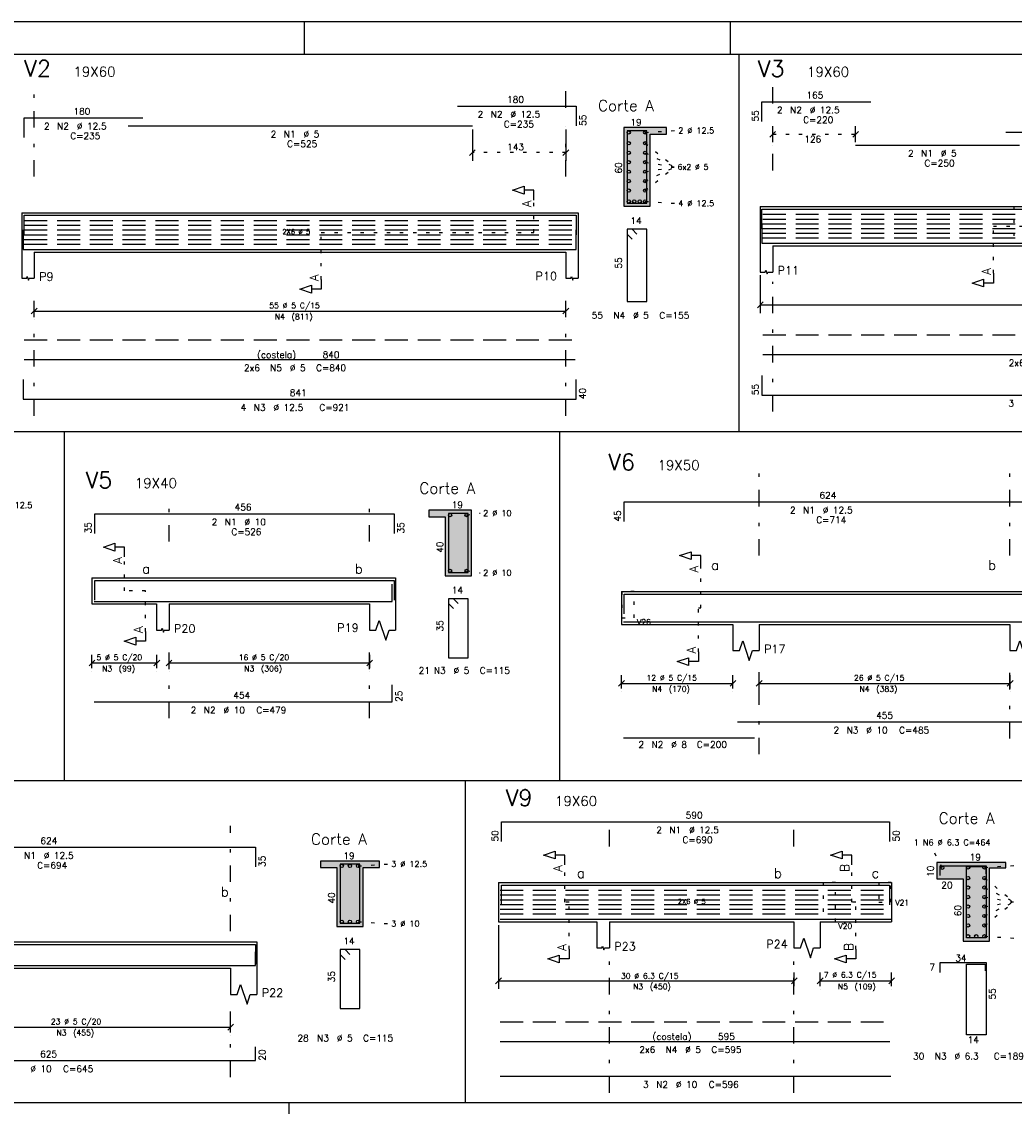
# Model space of a CAD drawing. Extents: x 0 to 84.1, y 0 to 59.4.
# Tile 4 of 17: x 25.5 to 55.8, y 26.3 to 59.4. Entities that reach past the tile are written whole.
import ezdxf

# ---------------------------------------------------------------- set-up
doc = ezdxf.new("R2010")
doc.units = 0
for name, pattern in [('ESTILO_TQS_0001', [1, 0.7, -0.3]), ('ESTILO_TQS_0002', [0.4, 0.1, -0.3]), ('ESTILO_TQS_0003', [1.5, 0.5, -0.4, 0.1, -0.5])]:
    doc.linetypes.add(name, pattern=pattern)
for name, color, linetype in [('1', 7, 'CONTINUOUS'), ('10', 10, 'CONTINUOUS'), ('12', 12, 'CONTINUOUS'), ('14', 14, 'CONTINUOUS'), ('2', 2, 'CONTINUOUS'), ('3', 3, 'CONTINUOUS'), ('4', 4, 'CONTINUOUS'), ('5', 3, 'CONTINUOUS')]:
    doc.layers.add(name, color=color, linetype=linetype)
doc.styles.get("Standard").update_dxf_attribs({"font": 'ROMANS.SHX'})

msp = doc.modelspace()

# ---------------------------------------------------------------- linework, layer by layer
at = {"layer": '1', "linetype": 'CONTINUOUS'}
for p, q in [((84.099998, 59.400009), (0, 59.400009)), ((34.099998, 58.400009), (34.099998, 59.400009)), ((47.099998, 58.400009), (47.099998, 59.400009)), ((47.34753, 58.4), (47.34753, 46.901849)), ((45.145093, 56.170412), (43.845093, 56.170412)), ((43.845093, 56.170412), (43.845093, 53.770412)), ((44.645093, 53.770412), (44.645093, 55.970412)), ((44.645093, 55.970412), (45.145093, 55.970412)), ((43.845093, 53.770412), (44.645093, 53.770412)), ((48.0066, 53.76534), (48.0066, 52.56534)), ((48.0066, 53.76534), (48.3866, 53.76534)), ((48.3866, 53.76534), (60.5466, 53.76534)), ((25.4755, 53.574991), (25.4755, 52.374991)), ((25.4755, 53.574991), (25.8555, 53.574991)), ((25.8555, 53.574991), (42.0755, 53.574991)), ((42.0755, 53.574991), (42.4555, 53.574991)), ((42.4555, 53.574991), (42.4555, 52.374991)), ((25.4755, 52.374991), (25.4755, 51.574991)), ((25.8555, 52.374991), (42.0755, 52.374991)), ((25.8555, 52.374991), (25.8555, 51.574991)), ((42.0755, 52.374991), (42.0755, 51.574991)), ((42.4555, 52.374991), (42.4555, 51.574991)), ((48.0066, 52.56534), (48.0066, 51.76534)), ((48.3866, 52.56534), (60.5466, 52.56534)), ((48.3866, 52.56534), (48.3866, 51.76534)), ((2.5, 46.901849), (71.1903, 46.901849)), ((26.771683, 46.901849), (26.771683, 36.261025)), ((41.877961, 46.901849), (41.877961, 36.261025)), ((39.195335, 44.502356), (37.895335, 44.502356)), ((39.195335, 42.502356), (39.195335, 44.502356)), ((37.895335, 44.302356), (38.395335, 44.302356)), ((38.395335, 44.302356), (38.395335, 42.502356)), ((27.61785, 42.44185), (27.61785, 41.64185)), ((27.61785, 42.44185), (29.59185, 42.44185)), ((29.59185, 42.44185), (29.97185, 42.44185)), ((29.97185, 42.44185), (36.08185, 42.44185)), ((36.08185, 42.44185), (36.88185, 42.44185)), ((36.88185, 42.44185), (36.88185, 41.64185)), ((38.395335, 42.502356), (39.195335, 42.502356)), ((43.771742, 42.018923), (43.771742, 41.018923)), ((43.771742, 42.018923), (47.171742, 42.018923)), ((47.171742, 42.018923), (47.971742, 42.018923)), ((47.971742, 42.018923), (55.621742, 42.018923)), ((55.621742, 42.018923), (56.421742, 42.018923)), ((27.61785, 41.64185), (29.59185, 41.64185)), ((29.59185, 41.64185), (29.59185, 40.84185)), ((29.97185, 41.64185), (36.08185, 41.64185)), ((29.97185, 41.64185), (29.97185, 40.84185)), ((36.08185, 41.64185), (36.08185, 40.84185)), ((36.88185, 41.64185), (36.88185, 40.84185)), ((43.771742, 41.018923), (47.171742, 41.018923)), ((47.171742, 41.018923), (47.171742, 40.218923)), ((47.971742, 41.018923), (55.621742, 41.018923)), ((47.971742, 41.018923), (47.971742, 40.218923)), ((55.621742, 41.018923), (55.621742, 40.218923)), ((2.5, 36.261025), (71.1903, 36.261025)), ((39.000381, 36.261025), (39.000381, 26.440318)), ((36.389367, 33.802363), (34.589367, 33.802363)), ((55.495442, 33.757841), (53.395442, 33.757841)), ((34.589367, 33.602363), (35.089367, 33.602363)), ((35.089367, 33.602363), (35.089367, 31.802363)), ((35.889367, 31.802363), (35.889367, 33.602363)), ((35.889367, 33.602363), (36.389367, 33.602363)), ((54.995442, 31.357841), (54.995442, 33.597841)), ((54.995442, 33.597841), (55.495442, 33.597841)), ((40.01983, 33.14958), (40.01983, 31.94958)), ((40.01983, 33.14958), (43.02383, 33.14958)), ((43.02383, 33.14958), (43.40383, 33.14958)), ((43.40383, 33.14958), (49.03383, 33.14958)), ((49.03383, 33.14958), (49.83383, 33.14958)), ((49.83383, 33.14958), (52.01383, 33.14958)), ((52.01383, 33.14958), (52.01383, 31.94958)), ((53.395442, 33.257841), (54.195442, 33.257841)), ((54.195442, 33.257841), (54.195442, 31.357841)), ((35.089367, 31.802363), (35.889367, 31.802363)), ((40.01983, 31.94958), (43.02383, 31.94958)), ((43.02383, 31.94958), (43.02383, 31.14958)), ((43.40383, 31.94958), (49.03383, 31.94958)), ((43.40383, 31.94958), (43.40383, 31.14958)), ((49.03383, 31.94958), (49.03383, 31.14958)), ((49.83383, 31.94958), (52.01383, 31.94958)), ((49.83383, 31.94958), (49.83383, 31.14958)), ((22.750336, 31.335405), (31.850336, 31.335405)), ((31.850336, 31.335405), (32.650336, 31.335405)), ((32.650336, 31.335405), (32.650336, 30.535405)), ((54.195442, 31.357841), (54.995442, 31.357841)), ((22.750336, 30.535405), (31.850336, 30.535405)), ((31.850336, 30.535405), (31.850336, 29.735405)), ((32.650336, 30.535405), (32.650336, 29.735405)), ((2.5, 26.440318), (71.1903, 26.440318)), ((33.62078, 26.440318), (33.62078, 15.317559))]:
    msp.add_line(p, q, dxfattribs=at)
at = {"layer": '1', "linetype": 'ESTILO_TQS_0002'}
for p, q in [((44.495043, 56.020362), (45.415093, 56.080412)), ((48.3866, 55.966168), (50.916, 55.966168)), ((44.495043, 55.692412), (45.400093, 54.970412)), ((42.0755, 55.406898), (39.2235, 55.406898)), ((44.495043, 55.403612), (45.400093, 54.970412)), ((44.495043, 55.114812), (45.400093, 54.970412)), ((44.495043, 54.248412), (45.400093, 54.970412)), ((44.495043, 54.537212), (45.400093, 54.970412)), ((44.495043, 54.826012), (45.400093, 54.970412)), ((41.1005, 52.974991), (41.1005, 53.959991)), ((44.495043, 53.920462), (45.415093, 53.860412)), ((34.6155, 51.539991), (34.6155, 52.974991)), ((34.6155, 52.974991), (41.1005, 52.974991)), ((55.1166, 51.73034), (55.1166, 53.16534)), ((55.1166, 53.16534), (59.5716, 53.16534)), ((39.045285, 44.352306), (39.465335, 44.412356)), ((28.61685, 42.04185), (28.61685, 43.07685)), ((46.196742, 41.518923), (46.196742, 42.816463)), ((39.045285, 42.652406), (39.465335, 42.592356)), ((29.25485, 42.04185), (28.61685, 42.04185)), ((29.25485, 40.80685), (29.25485, 42.04185)), ((46.121742, 40.183923), (46.121742, 41.518923)), ((46.121742, 41.518923), (46.196742, 41.518923)), ((53.559885, 33.596246), (53.293784, 34.102387)), ((35.739317, 33.652313), (36.659367, 33.712363)), ((42.04883, 32.54958), (42.04883, 33.68458)), ((50.800833, 32.54958), (50.800833, 33.68458)), ((54.845392, 33.607791), (55.765442, 33.667841)), ((54.845392, 33.279841), (55.750442, 32.557841)), ((54.845392, 32.991041), (55.750442, 32.557841)), ((42.17183, 32.54958), (42.04883, 32.54958)), ((42.17183, 31.11458), (42.17183, 32.54958)), ((50.923833, 32.54958), (50.800833, 32.54958)), ((50.923833, 31.11458), (50.923833, 32.54958)), ((54.845392, 32.702241), (55.750442, 32.557841)), ((54.845392, 31.835841), (55.750442, 32.557841)), ((54.845392, 32.124641), (55.750442, 32.557841)), ((54.845392, 32.413441), (55.750442, 32.557841)), ((35.739317, 31.952413), (36.659367, 31.892363)), ((54.845392, 31.507891), (55.765442, 31.447841)), ((52.758533, 27.899207), (52.758533, 27.899207))]:
    msp.add_line(p, q, dxfattribs=at)
at = {"layer": '1', "linetype": 'ESTILO_TQS_0001'}
for p, q in [((25.5555, 53.335991), (42.3555, 53.335991)), ((48.0866, 53.52634), (66.5866, 53.52634)), ((48.0866, 53.38194), (66.5866, 53.38194)), ((25.5555, 53.191591), (42.3555, 53.191591)), ((25.5555, 53.047191), (42.3555, 53.047191)), ((48.0866, 53.23754), (66.5866, 53.23754)), ((48.0866, 53.09314), (66.5866, 53.09314)), ((48.0866, 52.94874), (66.5866, 52.94874)), ((25.5555, 52.902791), (42.3555, 52.902791)), ((25.5555, 52.758391), (42.3555, 52.758391)), ((25.5555, 52.613991), (42.3555, 52.613991)), ((48.0866, 52.80434), (66.5866, 52.80434)), ((40.06983, 32.91058), (51.96383, 32.91058)), ((40.06983, 32.76618), (51.96383, 32.76618)), ((40.06983, 32.62178), (51.96383, 32.62178)), ((40.06983, 32.47738), (51.96383, 32.47738)), ((40.06983, 32.33298), (51.96383, 32.33298)), ((40.06983, 32.18858), (51.96383, 32.18858))]:
    msp.add_line(p, q, dxfattribs=at)
at = {"layer": '1', "linetype": 'CONTINUOUS'}
for points in [[(41.1005, 53.959991), (41.1005, 54.259991), (40.8005, 54.259991), (40.8005, 54.139991), (40.4505, 54.259991), (40.8005, 54.379991), (40.8005, 54.259991)], [(25.4755, 51.574991), (25.6275, 51.574991), (25.6465, 51.631991), (25.6845, 51.517991), (25.7035, 51.574991), (25.8555, 51.574991)], [(42.0755, 51.574991), (42.2275, 51.574991), (42.2465, 51.631991), (42.2845, 51.517991), (42.3035, 51.574991), (42.4555, 51.574991)], [(48.0066, 51.76534), (48.1586, 51.76534), (48.1776, 51.82234), (48.2156, 51.70834), (48.2346, 51.76534), (48.3866, 51.76534)], [(55.1166, 51.73034), (55.1166, 51.43034), (54.8166, 51.43034), (54.8166, 51.31034), (54.4666, 51.43034), (54.8166, 51.55034), (54.8166, 51.43034)], [(34.6155, 51.539991), (34.6155, 51.239991), (34.3155, 51.239991), (34.3155, 51.119991), (33.9655, 51.239991), (34.3155, 51.359991), (34.3155, 51.239991)], [(28.61685, 43.07685), (28.61685, 43.37685), (28.31685, 43.37685), (28.31685, 43.25685), (27.96685, 43.37685), (28.31685, 43.49685), (28.31685, 43.37685)], [(46.196742, 42.816463), (46.196742, 43.116463), (45.896742, 43.116463), (45.896742, 42.996463), (45.546742, 43.116463), (45.896742, 43.236463), (45.896742, 43.116463)], [(36.08185, 40.84185), (36.28185, 40.84185), (36.38185, 41.14185), (36.58185, 40.54185), (36.68185, 40.84185), (36.88185, 40.84185)], [(29.25485, 40.80685), (29.25485, 40.50685), (28.95485, 40.50685), (28.95485, 40.38685), (28.60485, 40.50685), (28.95485, 40.62685), (28.95485, 40.50685)], [(29.59185, 40.84185), (29.74385, 40.84185), (29.76285, 40.89885), (29.80085, 40.78485), (29.81985, 40.84185), (29.97185, 40.84185)], [(47.171742, 40.218923), (47.371742, 40.218923), (47.471742, 40.518923), (47.671742, 39.918923), (47.771742, 40.218923), (47.971742, 40.218923)], [(55.621742, 40.218923), (55.821742, 40.218923), (55.921742, 40.518923), (56.121742, 39.918923), (56.221742, 40.218923), (56.421742, 40.218923)], [(46.121742, 40.183923), (46.121742, 39.883923), (45.821742, 39.883923), (45.821742, 39.763923), (45.471742, 39.883923), (45.821742, 40.003923), (45.821742, 39.883923)], [(42.04883, 33.68458), (42.04883, 33.98458), (41.74883, 33.98458), (41.74883, 33.86458), (41.39883, 33.98458), (41.74883, 34.10458), (41.74883, 33.98458)], [(50.800833, 33.68458), (50.800833, 33.98458), (50.500834, 33.98458), (50.500834, 33.86458), (50.150834, 33.98458), (50.500834, 34.10458), (50.500834, 33.98458)], [(49.03383, 31.14958), (49.23383, 31.14958), (49.33383, 31.44958), (49.53383, 30.84958), (49.63383, 31.14958), (49.83383, 31.14958)], [(42.17183, 31.11458), (42.17183, 30.81458), (41.87183, 30.81458), (41.87183, 30.69458), (41.52183, 30.81458), (41.87183, 30.93458), (41.87183, 30.81458)], [(43.02383, 31.14958), (43.17583, 31.14958), (43.19483, 31.20658), (43.23283, 31.09258), (43.25183, 31.14958), (43.40383, 31.14958)], [(50.923833, 31.11458), (50.923833, 30.81458), (50.623834, 30.81458), (50.623834, 30.69458), (50.273834, 30.81458), (50.623834, 30.93458), (50.623834, 30.81458)], [(31.850336, 29.735405), (32.050336, 29.735405), (32.150336, 30.035405), (32.350336, 29.435405), (32.450336, 29.735405), (32.650336, 29.735405)]]:
    msp.add_lwpolyline(points, dxfattribs=at)
at = {"layer": '1', "linetype": 'ESTILO_TQS_0002'}
for points in [[(55.7466, 53.76534), (55.7466, 52.56534), (56.1266, 52.56534), (56.1266, 53.76534), (55.7466, 53.76534)], [(43.781742, 42.018923), (43.781742, 41.218923), (44.161742, 41.218923), (44.161742, 42.018923), (43.781742, 42.018923)], [(49.92403, 33.14958), (49.92403, 31.94958), (50.30403, 31.94958), (50.30403, 33.14958), (49.92403, 33.14958)], [(51.62403, 33.14958), (51.62403, 32.54958), (52.00403, 32.54958), (52.00403, 33.14958), (51.62403, 33.14958)]]:
    msp.add_lwpolyline(points, dxfattribs=at)
at = {"layer": '1', "linetype": 'ESTILO_TQS_0001'}
for points in [[(25.5555, 49.692825), (42.3555, 49.692825)], [(48.0866, 49.845172), (66.4866, 49.845172)], [(40.06983, 28.89958), (51.96383, 28.89958)]]:
    msp.add_lwpolyline(points, dxfattribs=at)
at = {"layer": '1', "linetype": 'CONTINUOUS'}
for centre in [(43.995143, 56.020362), (44.495043, 56.020362), (43.995143, 55.692412), (44.495043, 55.692412), (43.995143, 55.403612), (44.495043, 55.403612), (43.995143, 55.114812), (44.495043, 55.114812), (43.995143, 54.826012), (43.995143, 54.537212), (44.495043, 54.826012), (44.495043, 54.537212), (43.995143, 54.248412), (44.495043, 54.248412), (43.995143, 53.920462), (44.161777, 53.920462), (44.32841, 53.920462), (44.495043, 53.920462), (38.545385, 44.352306), (39.045285, 44.352306), (38.545385, 42.652406), (39.045285, 42.652406), (35.239417, 33.652313), (35.489367, 33.652313), (35.739317, 33.652313), (53.559885, 33.596246), (54.345492, 33.607791), (54.845392, 33.607791), (54.345492, 33.279841), (54.845392, 33.279841), (54.345492, 32.991041), (54.345492, 32.702241), (54.845392, 32.991041), (54.845392, 32.702241), (54.345492, 32.413441), (54.845392, 32.413441), (54.345492, 32.124641), (54.845392, 32.124641), (35.239417, 31.952413), (35.489367, 31.952413), (35.739317, 31.952413), (54.345492, 31.835841), (54.845392, 31.835841), (54.345492, 31.507891), (54.595442, 31.507891), (54.845392, 31.507891)]:
    msp.add_circle(centre, 0.05, dxfattribs=at)
at = {"layer": '10', "linetype": 'CONTINUOUS'}
for points in [[(44.645093, 53.770412), (44.645093, 55.970412), (45.145093, 55.970412), (45.145093, 56.170412), (43.845093, 56.170412), (43.845093, 53.770412), (44.645093, 53.770412)], [(39.195335, 42.502356), (39.195335, 44.502356), (37.895335, 44.502356), (37.895335, 44.302356), (38.395335, 44.302356), (38.395335, 42.502356), (39.195335, 42.502356)], [(35.889367, 31.802363), (35.889367, 33.602363), (36.389367, 33.602363), (36.389367, 33.802363), (34.589367, 33.802363), (34.589367, 33.602363), (35.089367, 33.602363), (35.089367, 31.802363), (35.889367, 31.802363)], [(54.995442, 31.357841), (54.995442, 33.597841), (55.495442, 33.597841), (55.495442, 33.757841), (53.395442, 33.757841), (53.395442, 33.257841), (54.195442, 33.257841), (54.195442, 31.357841), (54.995442, 31.357841)]]:
    msp.add_lwpolyline(points, dxfattribs=at)
at = {"layer": '12', "linetype": 'CONTINUOUS'}
msp.add_lwpolyline([(2.5, 1), (83.099998, 1), (83.099998, 58.400009), (2.5, 58.400009), (2.5, 1)], dxfattribs=at)
at = {"layer": '14', "linetype": 'CONTINUOUS'}
for points in [[(43.845093, 53.770412), (44.645093, 53.770412), (43.845093, 56.170412)], [(44.645093, 53.770412), (44.645093, 55.970412), (43.845093, 56.170412)], [(43.845093, 56.170412), (44.645093, 55.970412), (45.145093, 56.170412)], [(44.645093, 55.970412), (45.145093, 55.970412), (45.145093, 56.170412)], [(38.395335, 44.302356), (39.195335, 44.502356), (37.895335, 44.502356)], [(38.395335, 44.302356), (37.895335, 44.502356), (37.895335, 44.302356)], [(38.395335, 44.302356), (39.195335, 42.502356), (39.195335, 44.502356)], [(38.395335, 44.302356), (38.395335, 42.502356), (39.195335, 42.502356)], [(34.589367, 33.802363), (34.589367, 33.602363), (35.089367, 33.602363)], [(34.589367, 33.802363), (35.089367, 33.602363), (36.389367, 33.802363)], [(35.089367, 33.602363), (35.889367, 33.602363), (36.389367, 33.802363)], [(35.889367, 33.602363), (36.389367, 33.602363), (36.389367, 33.802363)], [(54.995442, 33.597841), (55.495442, 33.757841), (53.395442, 33.757841)], [(54.995442, 33.597841), (53.395442, 33.757841), (54.195442, 33.257841)], [(54.195442, 33.257841), (53.395442, 33.757841), (53.395442, 33.257841)], [(54.995442, 33.597841), (55.495442, 33.597841), (55.495442, 33.757841)], [(35.089367, 31.802363), (35.889367, 31.802363), (35.089367, 33.602363)], [(35.889367, 31.802363), (35.889367, 33.602363), (35.089367, 33.602363)], [(54.995442, 33.597841), (54.195442, 33.257841), (54.995442, 31.357841)], [(54.995442, 31.357841), (54.195442, 33.257841), (54.195442, 31.357841)]]:
    msp.add_solid(points, dxfattribs=at)
at = {"layer": '2', "linetype": 'ESTILO_TQS_0003'}
for p, q in [((25.8555, 54.674991), (25.8555, 57.227475)), ((42.0755, 56.776991), (42.0755, 57.419223)), ((48.3866, 56.908168), (48.3866, 57.432168)), ((42.0755, 54.674991), (42.0755, 55.972991)), ((48.3866, 54.86534), (48.3866, 56.104168)), ((25.8555, 47.383633), (25.8555, 51.274991)), ((42.0755, 47.383633), (42.0755, 51.274991)), ((48.3866, 47.510233), (48.3866, 51.46534)), ((47.971742, 43.118923), (47.971742, 45.75471)), ((55.621742, 43.118923), (55.621742, 45.75471)), ((29.97185, 43.54185), (29.97185, 44.676118)), ((36.08185, 43.54185), (36.08185, 44.676118)), ((29.97185, 38.156779), (29.97185, 40.34185)), ((36.08185, 38.156779), (36.08185, 40.34185)), ((47.971742, 37.063154), (47.971742, 39.818923)), ((55.621742, 37.537339), (55.621742, 39.818923)), ((43.40383, 34.24958), (43.40383, 35.124067)), ((49.03383, 34.24958), (49.03383, 35.124067)), ((31.850336, 31.665114), (31.850336, 34.874489)), ((43.40383, 26.736068), (43.40383, 30.84958)), ((49.03383, 26.736068), (49.03383, 30.84958)), ((31.850336, 27.214338), (31.850336, 29.235405))]:
    msp.add_line(p, q, dxfattribs=at)
at = {"layer": '2', "linetype": 'CONTINUOUS'}
for p, q in [((39.2235, 56.213041), (39.2235, 56.213041)), ((39.2235, 56.113041), (39.2235, 55.156898)), ((42.0755, 56.213041), (42.0755, 56.213041)), ((42.0755, 56.113041), (42.0755, 55.156898)), ((48.298212, 55.87778), (48.474988, 56.054557)), ((48.3866, 55.726168), (48.3866, 56.216168)), ((50.827612, 55.87778), (51.004388, 56.054557)), ((50.916, 55.726168), (50.916, 56.216168)), ((48.3866, 55.626168), (48.3866, 55.626168)), ((50.916, 55.626168), (50.916, 55.626168)), ((39.311888, 55.495286), (39.135111, 55.318509)), ((42.163888, 55.495286), (41.987111, 55.318509)), ((48.0066, 51.76534), (48.0066, 51.76534)), ((48.0066, 51.66534), (48.0066, 50.51534)), ((25.767111, 50.486602), (25.943888, 50.663379)), ((25.8555, 50.414991), (25.8555, 50.824991)), ((41.987111, 50.486602), (42.163888, 50.663379)), ((42.0755, 50.414991), (42.0755, 50.824991)), ((47.918212, 50.676952), (48.094988, 50.853728)), ((48.0066, 50.76534), (66.6866, 50.76534)), ((25.8555, 50.574991), (42.0755, 50.574991)), ((25.8555, 50.314991), (25.8555, 50.314991)), ((42.0755, 50.314991), (42.0755, 50.314991)), ((27.61785, 39.68185), (27.61785, 40.09185)), ((29.59785, 39.68185), (29.59785, 40.09185)), ((29.97185, 39.68185), (29.97185, 40.09185)), ((36.09185, 39.68185), (36.09185, 40.09185)), ((27.529462, 39.753462), (27.706238, 39.930238)), ((27.61785, 39.84185), (29.59785, 39.84185)), ((29.509462, 39.753462), (29.686238, 39.930238)), ((29.883462, 39.753462), (30.060238, 39.930238)), ((29.97185, 39.84185), (36.09185, 39.84185)), ((36.003462, 39.753462), (36.180238, 39.930238)), ((27.61785, 39.58185), (27.61785, 39.58185)), ((29.59785, 39.58185), (29.59785, 39.58185)), ((29.97185, 39.58185), (29.97185, 39.58185)), ((36.09185, 39.58185), (36.09185, 39.58185)), ((43.771742, 39.058923), (43.771742, 39.468923)), ((47.171742, 39.058923), (47.171742, 39.468923)), ((47.971742, 39.058923), (47.971742, 39.468923)), ((55.631742, 39.058923), (55.631742, 39.468923)), ((43.683353, 39.130534), (43.86013, 39.307311)), ((43.771742, 39.218923), (47.171742, 39.218923)), ((47.083353, 39.130534), (47.26013, 39.307311)), ((47.883353, 39.130534), (48.06013, 39.307311)), ((47.971742, 39.218923), (55.631742, 39.218923)), ((55.543353, 39.130534), (55.72013, 39.307311)), ((43.771742, 38.958923), (43.771742, 38.958923)), ((47.171742, 38.958923), (47.171742, 38.958923)), ((47.971742, 38.958923), (47.971742, 38.958923)), ((55.631742, 38.958923), (55.631742, 38.958923)), ((40.01983, 31.94958), (40.01983, 31.94958)), ((40.01983, 31.84958), (40.01983, 29.89958)), ((39.931442, 30.061192), (40.108218, 30.237968)), ((40.01983, 30.14958), (49.04383, 30.14958)), ((48.955442, 30.061192), (49.132218, 30.237968)), ((49.04383, 29.98958), (49.04383, 30.39958)), ((49.745442, 30.061192), (49.922218, 30.237968)), ((49.83383, 29.98958), (49.83383, 30.39958)), ((49.83383, 30.14958), (52.01383, 30.14958)), ((51.925442, 30.061192), (52.102218, 30.237968)), ((52.01383, 29.98958), (52.01383, 30.39958)), ((49.04383, 29.88958), (49.04383, 29.88958)), ((49.83383, 29.88958), (49.83383, 29.88958)), ((52.01383, 29.88958), (52.01383, 29.88958)), ((31.761947, 28.647016), (31.938724, 28.823793)), ((31.850336, 28.575405), (31.850336, 28.985405)), ((22.750336, 28.735405), (31.850336, 28.735405)), ((31.850336, 28.475405), (31.850336, 28.475405))]:
    msp.add_line(p, q, dxfattribs=at)
at = {"layer": '4', "linetype": 'CONTINUOUS'}
for p, q in [((48.0566, 56.356168), (48.0566, 56.956168)), ((48.0566, 56.956168), (51.3766, 56.956168)), ((38.7735, 56.824991), (42.3935, 56.824991)), ((42.3935, 56.824991), (42.3935, 56.224991)), ((25.5475, 55.865244), (25.5475, 56.465244)), ((25.5475, 56.465244), (29.1675, 56.465244)), ((28.7235, 56.223041), (39.2235, 56.223041)), ((55.4986, 56.034929), (66.5186, 56.034929)), ((50.916, 55.636168), (55.916, 55.636168)), ((48.0566, 53.08534), (48.0566, 53.68534)), ((48.0566, 53.68534), (51.3766, 53.68534)), ((50.916, 53.68534), (55.916, 53.68534)), ((55.4986, 53.68534), (66.6186, 53.68534)), ((25.5475, 52.894991), (25.5475, 53.494991)), ((25.5475, 53.494991), (29.1675, 53.494991)), ((28.7235, 53.494991), (39.2235, 53.494991)), ((38.7735, 53.494991), (42.3935, 53.494991)), ((42.3935, 53.494991), (42.3935, 52.894991)), ((25.5255, 53.054991), (25.5255, 52.454991)), ((42.3855, 52.454991), (42.3855, 53.054991)), ((48.0566, 53.24534), (48.0566, 52.64534)), ((48.0566, 52.64534), (66.5966, 52.64534)), ((25.5255, 52.454991), (42.3855, 52.454991)), ((25.5255, 48.483633), (25.5255, 47.883633)), ((42.3855, 47.883633), (42.3855, 48.483633)), ((48.0566, 48.610233), (48.0566, 48.010233)), ((48.0566, 48.010233), (66.4966, 48.010233)), ((25.5255, 47.883633), (42.3855, 47.883633)), ((43.851742, 44.15471), (43.851742, 44.75471)), ((43.851742, 44.75471), (56.375742, 44.75471)), ((27.70185, 43.791895), (27.70185, 44.391895)), ((27.70185, 44.391895), (36.84185, 44.391895)), ((36.84185, 44.391895), (36.84185, 43.791895)), ((27.70185, 41.76185), (27.70185, 42.36185)), ((27.70185, 42.36185), (36.84185, 42.36185)), ((36.84185, 42.36185), (36.84185, 41.76185)), ((36.78185, 41.72185), (36.78185, 42.24185)), ((27.68185, 41.72185), (36.78185, 41.72185)), ((43.851742, 41.338923), (43.851742, 41.938923)), ((43.851742, 41.938923), (56.375742, 41.938923)), ((43.831742, 41.098923), (47.831742, 41.098923)), ((47.311742, 41.098923), (56.371742, 41.098923)), ((36.78185, 38.656779), (36.78185, 39.176779)), ((27.68185, 38.656779), (36.78185, 38.656779)), ((47.311742, 38.043154), (56.371742, 38.043154)), ((43.831742, 37.563154), (47.831742, 37.563154)), ((40.11383, 34.398553), (40.11383, 34.998553)), ((40.11383, 34.998553), (51.95383, 34.998553)), ((51.95383, 34.998553), (51.95383, 34.398553)), ((20.090336, 34.220114), (32.608336, 34.220114)), ((32.608336, 34.220114), (32.608336, 33.620114)), ((40.11383, 32.46958), (40.11383, 33.06958)), ((40.11383, 33.06958), (51.95383, 33.06958)), ((51.95383, 33.06958), (51.95383, 32.46958)), ((40.07383, 32.02958), (51.99383, 32.02958)), ((20.090336, 31.255405), (32.608336, 31.255405)), ((32.608336, 31.255405), (32.608336, 30.655405)), ((32.610336, 30.615405), (32.610336, 31.035405)), ((20.070336, 30.615405), (32.610336, 30.615405)), ((32.610336, 27.714338), (32.610336, 28.134338)), ((20.070336, 27.714338), (32.610336, 27.714338)), ((40.07383, 27.236068), (51.99383, 27.236068))]:
    msp.add_line(p, q, dxfattribs=at)
for points in [[(43.947215, 56.069351), (43.946154, 56.070412), (43.945093, 56.070412), (43.945093, 53.870412), (44.545093, 53.870412), (44.545093, 56.070412), (43.945093, 56.070412), (43.945093, 56.069351), (43.946154, 56.06829)], [(44.245093, 52.920412), (44.095093, 53.070412), (43.945093, 53.070412), (43.945093, 50.870412), (44.545093, 50.870412), (44.545093, 53.070412), (43.945093, 53.070412), (43.945093, 52.920412), (44.095093, 52.770412)], [(25.5555, 49.092825), (42.3555, 49.092825)], [(48.0866, 49.245172), (66.4866, 49.245172)], [(38.497456, 44.401295), (38.496395, 44.402356), (38.495335, 44.402356), (38.495335, 42.602356), (39.095335, 42.602356), (39.095335, 44.402356), (38.495335, 44.402356), (38.495335, 44.401295), (38.496395, 44.400234)], [(38.795335, 41.652356), (38.645335, 41.802356), (38.495335, 41.802356), (38.495335, 40.002356), (39.095335, 40.002356), (39.095335, 41.802356), (38.495335, 41.802356), (38.495335, 41.652356), (38.645335, 41.502356)], [(35.191489, 33.701303), (35.190428, 33.702363), (35.189367, 33.702363), (35.189367, 31.902363), (35.789367, 31.902363), (35.789367, 33.702363), (35.189367, 33.702363), (35.189367, 33.701303), (35.190428, 33.700242)], [(53.495442, 33.357841), (53.495442, 33.657841), (54.895442, 33.657841), (54.895442, 31.457891), (54.295442, 31.457891), (54.295442, 33.635776), (54.883505, 33.635776), (54.883505, 33.406347)], [(35.489367, 30.952363), (35.339367, 31.102363), (35.189367, 31.102363), (35.189367, 29.302363), (35.789367, 29.302363), (35.789367, 31.102363), (35.189367, 31.102363), (35.189367, 30.952363), (35.339367, 30.802363)], [(53.495442, 30.404651), (53.495442, 30.704651), (54.895442, 30.704651), (54.895442, 28.504651), (54.295442, 28.504651), (54.295442, 30.657841), (54.864946, 30.657841), (54.864946, 30.453157)], [(40.06983, 28.29958), (51.96383, 28.29958)]]:
    msp.add_lwpolyline(points, dxfattribs=at)

# ---------------------------------------------------------------- texts
at = {"layer": '1', "linetype": 'CONTINUOUS'}
for s, height, p in [('19X60', 0.3, (27.053547, 57.72368)), ('19X60', 0.3, (49.43191, 57.719935)), ('165', 0.2, (49.4166, 57.056168)), ('180', 0.2, (40.2835, 56.924991)), ('Corte A', 0.34, (43.055093, 56.670412)), ('180', 0.2, (27.0575, 56.565244)), ('19', 0.2, (44.045093, 56.230412)), ('2 %%c 12.5', 0.18, (45.505093, 55.990412)), ('6x2 %%c 5', 0.17, (45.485093, 54.885412)), ('4 %%c 12.5', 0.18, (45.505093, 53.770412)), ('14', 0.2, (44.045093, 53.230412)), ('2X6 %%c 5', 0.15, (33.4305, 52.917791)), ('P11', 0.25, (48.5366, 51.69034)), ('P9', 0.25, (26.0055, 51.499991)), ('P10', 0.25, (41.152082, 51.517293)), ('(costela)', 0.2, (32.6555, 49.142825)), ('840', 0.2, (34.6555, 49.142825)), ('841', 0.2, (33.6555, 47.983633)), ('19X50', 0.3, (44.871742, 45.723465)), ('19X40', 0.3, (28.92785, 45.176118)), ('Corte A', 0.34, (37.605335, 45.002356)), ('624', 0.2, (49.813742, 44.85471)), ('2 %%c 12.5', 0.18, (24.705514, 44.567177)), ('456', 0.2, (31.97185, 44.491895)), ('19', 0.2, (38.595335, 44.562356)), ('2 %%c 10', 0.18, (39.555335, 44.322356)), ('b', 0.3, (54.953989, 42.678557)), ('a', 0.3, (29.148053, 42.568424)), ('b', 0.3, (35.638053, 42.568424)), ('2 %%c 10', 0.18, (39.555335, 42.502356)), ('a', 0.3, (46.503989, 42.678557)), ('14', 0.2, (38.595335, 41.962356)), ('P20', 0.25, (30.12185, 40.76685)), ('P19', 0.25, (35.100839, 40.791766)), ('P17', 0.25, (48.121742, 40.143923)), ('454', 0.2, (31.93185, 38.756779)), ('455', 0.2, (51.541742, 38.143154)), ('19X60', 0.3, (41.743907, 35.480732)), ('590', 0.2, (45.73383, 35.098553)), ('Corte A', 0.34, (53.447268, 34.937958)), ('624', 0.2, (26.049336, 34.320114)), ('Corte A', 0.34, (34.299367, 34.302363)), ('19', 0.2, (35.289367, 33.862363)), ('3 %%c 12.5', 0.18, (36.749367, 33.622363)), ('19', 0.2, (54.395442, 33.817841)), ('a', 0.3, (42.413532, 33.28264)), ('b', 0.3, (48.423532, 33.28264)), ('c', 0.3, (51.403532, 33.28264)), ('20', 0.2, (53.52876, 32.968882)), ('b', 0.3, (31.550336, 32.715114)), ('2X6 %%c 5', 0.15, (45.49183, 32.49238)), ('3 %%c 10', 0.18, (36.749367, 31.802363)), ('14', 0.2, (35.289367, 31.262363)), ('P23', 0.25, (43.55383, 31.07458)), ('P24', 0.25, (48.190221, 31.144918)), ('34', 0.2, (53.956446, 30.74207)), ('7', 0.2, (53.166631, 30.463775)), ('P22', 0.25, (32.800336, 29.660405)), ('(costela)', 0.2, (44.71683, 28.34958)), ('595', 0.2, (46.71683, 28.34958)), ('14', 0.2, (54.334735, 28.248836)), ('625', 0.2, (26.040336, 27.814338))]:
    msp.add_text(s, height=height, dxfattribs=at).set_placement(p)
for s, height, rotation, p in [('60', 0.2, 90, (43.785093, 54.770412)), ('A', 0.272, 90, (41.0189, 53.742391)), ('55', 0.2, 90, (43.785093, 51.870412)), ('A', 0.272, 90, (34.5339, 51.485591)), ('A', 0.272, 90, (55.035, 51.67594)), ('40', 0.2, 90, (38.335335, 43.202356)), ('A', 0.272, 90, (28.53525, 42.85925)), ('A', 0.272, 90, (46.115142, 42.598863)), ('35', 0.2, 90, (38.335335, 40.802356)), ('A', 0.272, 90, (29.17325, 40.75245)), ('A', 0.272, 90, (46.040142, 40.129523)), ('A', 0.272, 90, (41.96723, 33.46698)), ('B', 0.272, 90, (50.719233, 33.46698)), ('10', 0.2, -270, (53.30047, 33.3205)), ('40', 0.2, 90, (35.029367, 32.502363)), ('60', 0.2, 90, (54.135442, 32.117841)), ('A', 0.272, 90, (42.09023, 31.06018)), ('B', 0.272, 90, (50.842233, 31.06018)), ('35', 0.2, 90, (35.029367, 30.102363)), ('55', 0.2, 90, (55.186684, 29.579048))]:
    msp.add_text(s, height=height, rotation=rotation, dxfattribs=at).set_placement(p)
at = {"layer": '2', "linetype": 'CONTINUOUS'}
for s, height, p in [('126', 0.2, (49.3513, 55.716168)), ('143', 0.2, (40.287021, 55.478421)), ('55 %%c 5 C/15', 0.17, (33.0305, 50.659991)), ('N4', 0.17, (33.2005, 50.319991)), ('(811)', 0.17, (33.7105, 50.319991)), ('V26', 0.17, (44.246742, 41.006423)), ('5 %%c 5 C/20', 0.17, (27.75785, 39.92685)), ('16 %%c 5 C/20', 0.17, (32.09685, 39.92685)), ('N3', 0.17, (27.92785, 39.58685)), ('(99)', 0.17, (28.43785, 39.58685)), ('N3', 0.17, (32.26685, 39.58685)), ('(306)', 0.17, (32.77685, 39.58685)), ('12 %%c 5 C/15', 0.17, (44.536742, 39.303923)), ('26 %%c 5 C/15', 0.17, (50.866742, 39.303923)), ('N4', 0.17, (44.706742, 38.963923)), ('(170)', 0.17, (45.216742, 38.963923)), ('N4', 0.17, (51.036742, 38.963923)), ('(383)', 0.17, (51.546742, 38.963923)), ('V21', 0.17, (52.125515, 32.449438)), ('V20', 0.17, (50.38903, 31.73708)), ('30 %%c 6.3 C/15', 0.17, (43.757043, 30.211683)), ('7 %%c 6.3 C/15', 0.17, (49.94249, 30.246001)), ('N3', 0.17, (44.127701, 29.890577)), ('(450)', 0.17, (44.637701, 29.890577)), ('N5', 0.17, (50.375827, 29.88887)), ('(109)', 0.17, (50.885827, 29.88887)), ('23 %%c 5 C/20', 0.17, (26.365336, 28.820405)), ('N3', 0.17, (26.535336, 28.480405)), ('(455)', 0.17, (27.045336, 28.480405))]:
    msp.add_text(s, height=height, dxfattribs=at).set_placement(p)
at = {"layer": '3', "linetype": 'CONTINUOUS'}
for s, height, p in [('2', 0.2, (39.3835, 56.474991)), ('N2', 0.2, (39.7835, 56.474991)), ('%%c 12.5', 0.2, (40.3835, 56.474991)), ('2', 0.2, (48.5166, 56.606168)), ('N2', 0.2, (48.9166, 56.606168)), ('%%c 12.5', 0.2, (49.5166, 56.606168)), ('2', 0.2, (26.1575, 56.115244)), ('N2', 0.2, (26.5575, 56.115244)), ('%%c 12.5', 0.2, (27.1575, 56.115244)), ('C=235', 0.2, (40.1835, 56.174991)), ('C=220', 0.2, (49.3166, 56.306168)), ('C=235', 0.2, (26.9575, 55.815244)), ('2', 0.2, (33.0735, 55.873041)), ('N1', 0.2, (33.4735, 55.873041)), ('%%c 5', 0.2, (34.0735, 55.873041)), ('C=525', 0.2, (33.5735, 55.573041)), ('2', 0.2, (52.516, 55.286168)), ('N1', 0.2, (52.916, 55.286168)), ('%%c 5', 0.2, (53.516, 55.286168)), ('C=250', 0.2, (53.016, 54.986168)), (' 55', 0.2, (42.726802, 50.343989)), ('N4', 0.2, (43.526802, 50.343989)), ('%%c 5', 0.2, (44.126802, 50.343989)), ('C=155', 0.2, (44.926802, 50.343989)), ('2x6', 0.2, (55.5866, 48.895172)), ('2x6', 0.2, (32.2555, 48.742825)), ('N5', 0.2, (33.0555, 48.742825)), ('%%c 5', 0.2, (33.6555, 48.742825)), ('C=840', 0.2, (34.4555, 48.742825)), ('4', 0.2, (32.1555, 47.533633)), ('N3', 0.2, (32.5555, 47.533633)), ('%%c 12.5', 0.2, (33.1555, 47.533633)), ('C=921', 0.2, (34.5555, 47.533633)), ('3', 0.2, (55.5766, 47.660233)), ('2', 0.2, (48.913742, 44.40471)), ('N1', 0.2, (49.313742, 44.40471)), ('%%c 12.5', 0.2, (49.913742, 44.40471)), ('2', 0.2, (31.27185, 44.041895)), ('N1', 0.2, (31.67185, 44.041895)), ('%%c 10', 0.2, (32.27185, 44.041895)), ('C=714', 0.2, (49.713742, 44.10471)), ('C=526', 0.2, (31.87185, 43.741895)), (' 21', 0.2, (37.451054, 39.513795)), ('N3', 0.2, (38.051054, 39.513795)), ('%%c 5', 0.2, (38.651054, 39.513795)), ('C=115', 0.2, (39.451054, 39.513795)), ('2', 0.2, (30.63185, 38.306779)), ('N2', 0.2, (31.03185, 38.306779)), ('%%c 10', 0.2, (31.63185, 38.306779)), ('C=479', 0.2, (32.63185, 38.306779)), ('2', 0.2, (50.241742, 37.693154)), ('N3', 0.2, (50.641742, 37.693154)), ('%%c 10', 0.2, (51.241742, 37.693154)), ('C=485', 0.2, (52.241742, 37.693154)), ('2', 0.2, (44.291039, 37.252381)), ('N2', 0.2, (44.691039, 37.252381)), ('%%c 8', 0.2, (45.291039, 37.252381)), ('C=200', 0.2, (46.072445, 37.253119)), ('2', 0.2, (44.83383, 34.648553)), ('N1', 0.2, (45.23383, 34.648553)), ('%%c 12.5', 0.2, (45.83383, 34.648553)), ('C=690', 0.2, (45.63383, 34.348553)), ('1 N6 %%c 6.3 C=464', 0.18, (52.692512, 34.279189)), ('%%c 12.5', 0.2, (26.149336, 33.870114)), ('N1', 0.2, (25.549336, 33.870114)), ('C=694', 0.2, (25.949336, 33.570114)), (' 28', 0.2, (33.752524, 28.302363)), ('N3', 0.2, (34.489367, 28.302363)), ('%%c 5', 0.2, (35.089367, 28.302363)), ('C=115', 0.2, (35.889367, 28.302363)), ('2x6', 0.2, (44.31683, 27.94958)), ('N4', 0.2, (45.11683, 27.94958)), ('%%c 5', 0.2, (45.71683, 27.94958)), ('C=595', 0.2, (46.51683, 27.94958)), (' 30', 0.2, (52.532307, 27.749831)), ('N3', 0.2, (53.332307, 27.749831)), ('%%c 6.3', 0.2, (53.932307, 27.749831)), ('C=189', 0.2, (55.132307, 27.749831)), ('%%c 10', 0.2, (25.740336, 27.364338)), ('C=645', 0.2, (26.740336, 27.364338)), ('3', 0.2, (44.43383, 26.886068)), ('N2', 0.2, (44.83383, 26.886068)), ('%%c 10', 0.2, (45.43383, 26.886068)), ('C=596', 0.2, (46.43383, 26.886068))]:
    msp.add_text(s, height=height, dxfattribs=at).set_placement(p)
for s, p in [('55', (47.9566, 56.356168)), ('55', (42.6935, 56.224991)), ('55', (47.9566, 48.010233)), ('40', (42.6855, 47.883633)), ('45', (43.751742, 44.15471)), ('35', (27.60185, 43.791895)), ('35', (37.14185, 43.791895)), ('25', (37.08185, 38.656779)), ('50', (40.01383, 34.398553)), ('50', (52.25383, 34.398553)), ('35', (32.908336, 33.620114)), ('20', (32.910336, 27.714338))]:
    msp.add_text(s, height=0.2, rotation=90, dxfattribs=at).set_placement(p)
at = {"layer": '5', "linetype": 'CONTINUOUS'}
for s, p in [('V2', (25.553547, 57.72368)), ('V3', (47.93191, 57.719935)), ('V6', (43.371742, 45.723465)), ('V5', (27.42785, 45.176118)), ('V9', (40.243907, 35.480732))]:
    msp.add_text(s, height=0.5, dxfattribs=at).set_placement(p)

doc.saveas('drawing.dxf')
